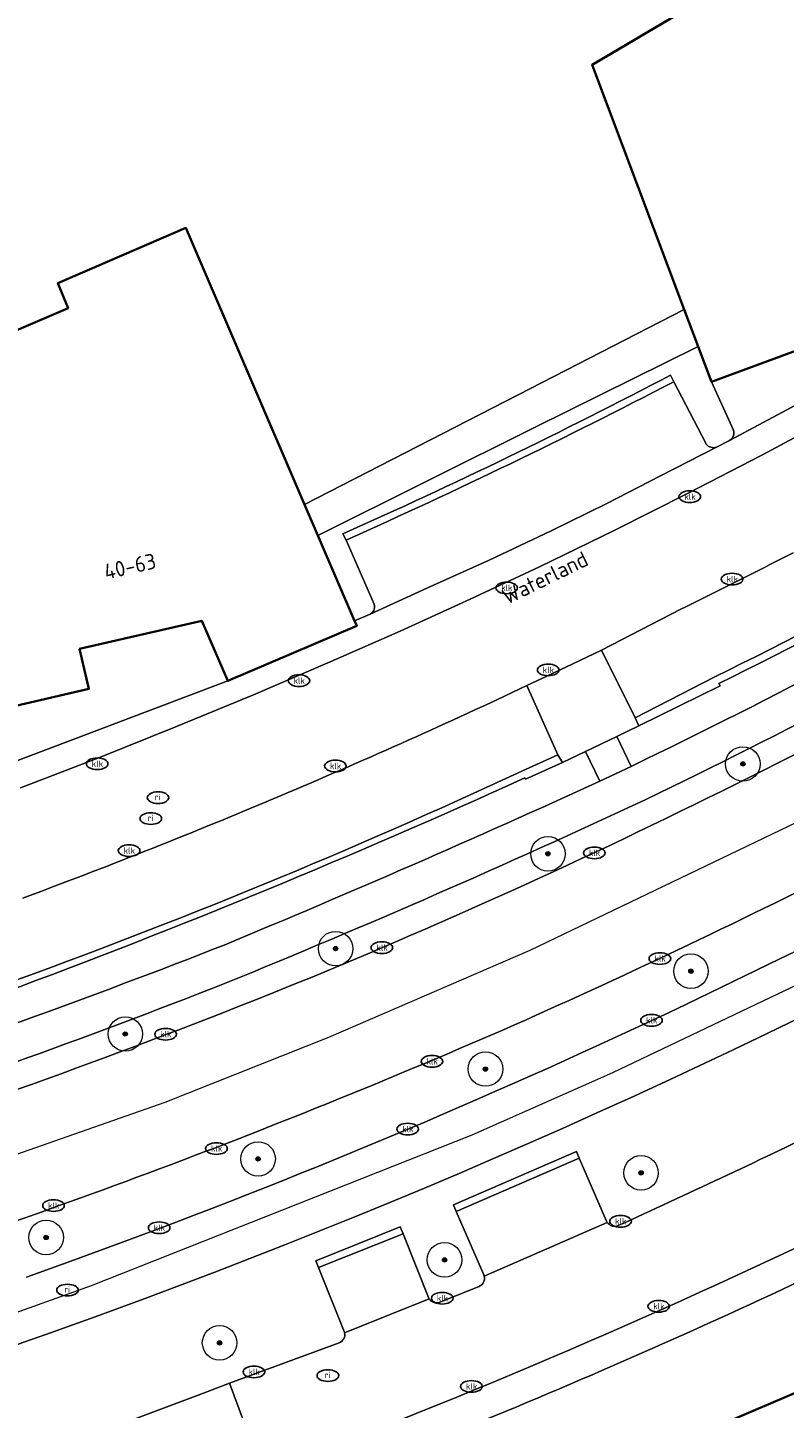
# Model space of a CAD drawing. Header units: metres. Extents: x 103671 to 105190, y 427150 to 429171.
# Tile 34 of 256: x 104013 to 104057, y 427341 to 427421. Entities that reach past the tile are written whole.
import ezdxf
from ezdxf.enums import TextEntityAlignment as Align

# ---------------------------------------------------------------- set-up
doc = ezdxf.new("R2010")
doc.units = ezdxf.units.M
for name, color, linetype, lineweight in [('B-WE-GR-BEPLANTING_CULTUUR_BODEMBEDEKKER-GV', 253, 'Continuous', 18), ('B-WE-GR-BOOM-S', 253, 'Continuous', 25), ('B-WE-IE-MEUBILAIR-S', 253, 'Continuous', 25), ('B-WE-OG-BEBOUWING-GV', 253, 'Continuous', 35), ('B-WE-OG-BEBOUWING-T18', 7, 'Continuous', 18), ('B-WE-OG-TERREIN_BEGROEID-GV', 253, 'Continuous', 18), ('B-WE-OG-TERREIN_ERF-GV', 253, 'Continuous', 18), ('B-WE-OG-TOPOGRAFIE-T18', 7, 'Continuous', 18), ('B-WE-OG-WATER_SLOOT-GV', 253, 'Continuous', 18), ('B-WE-VH-GESLOTENVERHARDING_ASFALT-GV', 253, 'Continuous', 18), ('B-WE-VH-GESLOTENVERHARDING_BETON-GV', 253, 'Continuous', 18), ('B-WE-VH-OPENVERHARDING-GV', 253, 'Continuous', 18), ('B-WE-VH-OPENVERHARDING_BETONSTRAATSTEEN-GV', 253, 'Continuous', 18), ('B-WE-VH-OPENVERHARDING_TEGEL-GV', 253, 'Continuous', 18), ('B-WE-VW-MARKERING_PICTOGRAM-G', 253, 'Continuous', 18)]:
    doc.layers.add(name, color=color, linetype=linetype, lineweight=lineweight)
doc.styles.add('NLCS-ISO', font='NLCS-ISO.ttf')
doc.styles.add('NLCS-ISO-M500-T18', font='NLCS-ISO.ttf', dxfattribs={"height": 0.9})

# ---------------------------------------------------------------- blocks, each defined once
blk = doc.blocks.new('SIE-MEUBILAIR_PUT_RIOOLPUT-SO')
blk.add_ellipse((0, 0), major_axis=(1.25, 0), ratio=0.54)
at = {"style": 'NLCS-ISO'}
blk.add_text('ri', height=0.75, dxfattribs=at).set_placement((-0.04, 0.07), align=Align.MIDDLE_CENTER)
blk = doc.blocks.new('SIE-MEUBILAIR_PUT_KOLK-SO')
blk.add_ellipse((0, 0), major_axis=(1.25, 0), ratio=0.54)
at = {"style": 'NLCS-ISO'}
blk.add_text('klk', height=0.75, dxfattribs=at).set_placement((0.03, 0), align=Align.MIDDLE_CENTER)
blk = doc.blocks.new('SGR-BOOM_GBKN-SO')
at = {"linetype": 'ByBlock', "lineweight": 18}
h = blk.add_hatch(color=0, dxfattribs=at)
h.dxf.hatch_style = 1
edge = h.paths.add_edge_path()
edge.add_arc((0, 0), 0.25, 0, 360)
at = {"color": 0, "linetype": 'ByBlock', "lineweight": 18}
for radius in [2, 0.25]:
    blk.add_circle((0, 0), radius, dxfattribs=at)
at = {"color": 0, "linetype": 'ByBlock', "lineweight": 18, "style": 'NLCS-ISO'}
blk.add_attdef('SOORT', (2.5, 0), '', height=1.5, dxfattribs=at)

msp = doc.modelspace()

# ---------------------------------------------------------------- linework, layer by layer
at = {"layer": 'B-WE-GR-BEPLANTING_CULTUUR_BODEMBEDEKKER-GV'}
for points in [[(104078.285, 427396.745, -0.018228), (104053.396, 427383.262)], [(104048.312, 427378.466, 0.016166), (104072.845, 427391.324)], [(104042.152, 427377.799, -0.018154), (104011.92, 427365.351)], [(104024.734, 427368.122, 0.008677), (104046.5, 427377.605)], [(104001.285, 427359.656, 0.013235), (104024.734, 427368.122)]]:
    msp.add_lwpolyline(points, format="xyb", dxfattribs=at)
at = {"layer": 'B-WE-GR-BEPLANTING_CULTUUR_BODEMBEDEKKER-GV', "flags": 128}
for points in [[(104053.396, 427383.262), (104053.473, 427383.137), (104048.757, 427380.808), (104047.48, 427380.197), (104048.312, 427378.466)], [(104046.5, 427377.605), (104045.67, 427379.333), (104044.329, 427378.698), (104042.188, 427377.721), (104042.152, 427377.799)]]:
    msp.add_lwpolyline(points, dxfattribs=at)
at = {"layer": 'B-WE-OG-BEBOUWING-GV', "flags": 128}
for points in [[(104051.387, 427404.917), (104052.191, 427402.785), (104052.969, 427400.723), (104060.563, 427403.534), (104059.722, 427405.876), (104066.558, 427408.329), (104068.49, 427405.081), (104075.455, 427409.179), (104075.318, 427409.411), (104072.787, 427413.684), (104072.532, 427414.115), (104071.358, 427416.096), (104062.674, 427430.759), (104055.724, 427426.615), (104056.519, 427425.28), (104046.048, 427419.077)], [(104008.459, 427383.384), (104009, 427381.121), (104016.896, 427382.951), (104016.362, 427385.27), (104023.44, 427386.902), (104024.946, 427383.417), (104032.414, 427386.6), (104032.289, 427386.891), (104030.166, 427391.838), (104029.394, 427393.637), (104022.526, 427409.637), (104015.102, 427406.444), (104015.694, 427405.003), (104004.517, 427400.212), (104007.975, 427385.448)], [(104057.871, 427328.659), (104063.848, 427331.207), (104064.023, 427331.281), (104063.239, 427333.121), (104063.064, 427333.047), (104058.96, 427342.682), (104052.982, 427340.136)]]:
    msp.add_lwpolyline(points, close=True, dxfattribs=at)
at = {"layer": 'B-WE-OG-TERREIN_BEGROEID-GV'}
for points in [[(104056.927, 427367.326, 0.060352), (104138.118, 427419.693)], [(104140.289, 427416.907, -0.084034), (104020.111, 427347.65)], [(104031.607, 427391.925, 0.015958), (104050.602, 427401.12)], [(104054.019, 427397.342, 0.318335), (104054.261, 427397.851)], [(104054.261, 427397.851, 0.044722), (104054.237, 427397.94)], [(104052.631, 427397.171, 0.037111), (104052.665, 427397.122)], [(104052.665, 427397.122, 0.323951), (104053.248, 427396.946)], [(104056.797, 427378.66, 0.019831), (104082.17, 427392.511)], [(104072.827, 427388.892, -0.015125), (104049.125, 427376.531)], [(104033.204, 427387.278, 0.353756), (104033.443, 427387.793)], [(104033.443, 427387.793, 0.043478), (104033.42, 427387.862)], [(104081.111, 427383.624, -0.02641), (104041.552, 427363.5)], [(104030.572, 427366.574, 0.019074), (104056.797, 427378.66)], [(104049.125, 427376.531, -0.012634), (104024.856, 427365.934)], [(104024.856, 427365.934, -0.015554), (104000, 427357.034)], [(104003.245, 427356.511, 0.0176), (104030.572, 427366.574)], [(104018.847, 427350.917, 0.022276), (104051.515, 427364.702)], [(104041.552, 427363.5, -0.026641), (104000, 427347.933)], [(104047.557, 427351.881, 0.006772), (104059.489, 427357.487)], [(104046.892, 427352.138, 0.035139), (104046.928, 427352.07)], [(104046.928, 427352.07, 0.374763), (104047.557, 427351.881)], [(104039.503, 427348.362, 0.380711), (104039.798, 427348.955)], [(104039.798, 427348.955, 0.030355), (104039.774, 427349.024)], [(104036.575, 427347.721, 0.03958), (104036.61, 427347.65)], [(104036.61, 427347.65, 0.370227), (104037.226, 427347.443)], [(104014.408, 427345.582, -0.01202), (104000, 427340.801)], [(104031.398, 427345.102, 0.376657), (104031.712, 427345.683)], [(104031.712, 427345.683, 0.044637), (104031.689, 427345.757)]]:
    msp.add_lwpolyline(points, format="xyb", dxfattribs=at)
at = {"layer": 'B-WE-OG-TERREIN_BEGROEID-GV', "flags": 128}
msp.add_lwpolyline([(104052.191, 427402.785), (104051.387, 427404.917), (104041.762, 427399.98), (104029.394, 427393.637), (104030.166, 427391.838), (104042.8, 427398.117)], close=True, dxfattribs=at)
for points in [[(104054.237, 427397.94), (104052.969, 427400.723), (104052.191, 427402.785), (104042.8, 427398.117), (104030.166, 427391.838), (104032.289, 427386.891), (104033.204, 427387.278)], [(104050.602, 427401.12), (104050.783, 427400.737), (104052.631, 427397.171)], [(104053.248, 427396.946), (104054.019, 427397.342)], [(104033.42, 427387.862), (104031.797, 427391.565), (104031.607, 427391.925)], [(104051.515, 427364.702), (104054.226, 427366.004), (104056.927, 427367.326)], [(104039.774, 427349.024), (104038.182, 427352.694), (104038.016, 427353.076), (104045.143, 427356.168), (104045.309, 427355.786), (104046.892, 427352.138)], [(104031.689, 427345.757), (104030.208, 427349.455), (104030.052, 427349.845), (104034.941, 427351.802), (104035.097, 427351.413), (104036.575, 427347.721)], [(104013.278, 427348.9), (104016.066, 427349.898), (104018.847, 427350.917)], [(104037.226, 427347.443), (104039.503, 427348.362)], [(104020.111, 427347.65), (104017.263, 427346.605), (104014.408, 427345.582)], [(104014.644, 427338.834), (104023.533, 427342.187), (104025.055, 427342.751), (104031.398, 427345.102)]]:
    msp.add_lwpolyline(points, dxfattribs=at)
at = {"layer": 'B-WE-OG-TERREIN_ERF-GV'}
msp.add_lwpolyline([(104065.485, 427352.224, -0.025851), (104026.094, 427335.255)], format="xyb", dxfattribs=at)
at = {"layer": 'B-WE-OG-TERREIN_ERF-GV', "flags": 128}
msp.add_lwpolyline([(104047.004, 427337.59), (104052.982, 427340.136), (104058.96, 427342.682), (104065.122, 427345.307), (104069.228, 427335.673), (104063.239, 427333.121), (104064.023, 427331.281), (104063.848, 427331.207), (104057.871, 427328.659), (104051.893, 427326.111), (104045.915, 427323.563), (104039.938, 427321.015), (104033.776, 427318.389), (104028.885, 427329.872), (104035.047, 427332.497), (104041.026, 427335.043)], close=True, dxfattribs=at)
at = {"layer": 'B-WE-OG-WATER_SLOOT-GV', "flags": 128}
msp.add_lwpolyline([(104004.517, 427400.212), (104015.694, 427405.003), (104015.102, 427406.444), (104022.526, 427409.637), (104029.394, 427393.637), (104041.762, 427399.98), (104051.387, 427404.917), (104046.048, 427419.077), (104056.519, 427425.28)], dxfattribs=at)
at = {"layer": 'B-WE-VH-GESLOTENVERHARDING_ASFALT-GV'}
for points in [[(104138.118, 427419.693, -0.060352), (104056.927, 427367.326)], [(104020.111, 427347.65, 0.084034), (104140.289, 427416.907)], [(104082.17, 427392.511, -0.019831), (104056.797, 427378.66)], [(104041.552, 427363.5, 0.02641), (104081.111, 427383.624)], [(104056.797, 427378.66, -0.019074), (104030.572, 427366.574)], [(104030.572, 427366.574, -0.0176), (104003.245, 427356.511)], [(104051.515, 427364.702, -0.022276), (104018.847, 427350.917)], [(104000, 427347.933, 0.026641), (104041.552, 427363.5)], [(104000, 427340.801, 0.01202), (104014.408, 427345.582)]]:
    msp.add_lwpolyline(points, format="xyb", dxfattribs=at)
at = {"layer": 'B-WE-VH-GESLOTENVERHARDING_ASFALT-GV', "flags": 128}
for points in [[(104056.927, 427367.326), (104054.226, 427366.004), (104051.515, 427364.702)], [(104018.847, 427350.917), (104016.066, 427349.898), (104013.278, 427348.9)], [(104014.408, 427345.582), (104017.263, 427346.605), (104020.111, 427347.65)]]:
    msp.add_lwpolyline(points, dxfattribs=at)
at = {"layer": 'B-WE-VH-GESLOTENVERHARDING_BETON-GV', "flags": 128}
msp.add_lwpolyline([(104047.48, 427380.197), (104045.67, 427379.333), (104046.5, 427377.605), (104048.312, 427378.466)], close=True, dxfattribs=at)
at = {"layer": 'B-WE-VH-OPENVERHARDING-GV'}
for points in [[(104078.166, 427397.234, -0.020704), (104053.155, 427383.653)], [(104053.155, 427383.653, 0.020704), (104078.166, 427397.234)], [(104053.396, 427383.262, 0.018228), (104078.285, 427396.745)], [(104072.845, 427391.324, -0.016166), (104048.312, 427378.466)], [(104049.125, 427376.531, 0.015125), (104072.827, 427388.892)], [(104041.972, 427378.189, -0.022474), (104011.829, 427365.782)], [(104011.829, 427365.782, 0.022474), (104041.972, 427378.189)], [(104011.92, 427365.351, 0.018154), (104042.152, 427377.799)], [(104046.5, 427377.605, -0.008677), (104024.734, 427368.122)], [(104024.856, 427365.934, 0.012634), (104049.125, 427376.531)], [(104024.734, 427368.122, -0.013235), (104001.285, 427359.656)], [(104000, 427357.034, 0.015554), (104024.856, 427365.934)]]:
    msp.add_lwpolyline(points, format="xyb", dxfattribs=at)
at = {"layer": 'B-WE-VH-OPENVERHARDING-GV', "flags": 128}
for points in [[(104057.691, 427390.836), (104057.158, 427390.562), (104056.884, 427390.42), (104056.35, 427390.147), (104056.075, 427390.006), (104055.541, 427389.734), (104055.266, 427389.594), (104054.731, 427389.324), (104054.455, 427389.185), (104053.919, 427388.916), (104053.643, 427388.777), (104053.107, 427388.509), (104052.83, 427388.372), (104052.293, 427388.105), (104052.016, 427387.968), (104051.478, 427387.703), (104051.201, 427387.567), (104046.588, 427385.19), (104048.542, 427381.276)], [(104053.155, 427383.653), (104048.542, 427381.276), (104048.757, 427380.808), (104053.473, 427383.137), (104053.396, 427383.262)], [(104048.542, 427381.276), (104053.155, 427383.653)], [(104041.972, 427378.189), (104044.058, 427379.138), (104042.278, 427383.144), (104041.873, 427382.954), (104041.421, 427382.741), (104041.016, 427382.551), (104040.563, 427382.34), (104040.157, 427382.151), (104039.704, 427381.941), (104039.298, 427381.753), (104038.844, 427381.544), (104038.437, 427381.357), (104037.983, 427381.149), (104037.576, 427380.964), (104037.121, 427380.757), (104036.713, 427380.572), (104036.258, 427380.367), (104035.85, 427380.183), (104035.394, 427379.979), (104034.985, 427379.796), (104034.529, 427379.593), (104034.12, 427379.411), (104033.663, 427379.209), (104033.253, 427379.029), (104032.796, 427378.828), (104032.386, 427378.648), (104031.928, 427378.448), (104031.518, 427378.27), (104031.059, 427378.071), (104030.648, 427377.894), (104030.189, 427377.696), (104029.778, 427377.52), (104029.318, 427377.324), (104028.907, 427377.148), (104028.446, 427376.953), (104028.034, 427376.779), (104027.574, 427376.585), (104027.161, 427376.412), (104026.7, 427376.219), (104026.287, 427376.047), (104025.826, 427375.855), (104025.412, 427375.684), (104024.95, 427375.493), (104024.536, 427375.323), (104024.074, 427375.134), (104023.66, 427374.965), (104023.197, 427374.777), (104022.782, 427374.609), (104022.318, 427374.422), (104021.903, 427374.255), (104021.439, 427374.069), (104021.024, 427373.903), (104020.559, 427373.719), (104020.144, 427373.554), (104019.679, 427373.37), (104019.262, 427373.207), (104018.797, 427373.024), (104018.38, 427372.862), (104017.914, 427372.68), (104017.497, 427372.519), (104017.031, 427372.339), (104016.613, 427372.178), (104016.146, 427371.999), (104015.729, 427371.84), (104015.261, 427371.662), (104014.843, 427371.504), (104014.375, 427371.328), (104013.956, 427371.17), (104013.488, 427370.995), (104013.069, 427370.839)], [(104042.152, 427377.799), (104042.188, 427377.721), (104044.329, 427378.698), (104044.058, 427379.138), (104041.972, 427378.189)], [(104048.312, 427378.466), (104046.5, 427377.605)], [(104026.978, 427337.561), (104025.055, 427342.751), (104023.533, 427342.187), (104014.644, 427338.834)]]:
    msp.add_lwpolyline(points, dxfattribs=at)
at = {"layer": 'B-WE-VH-OPENVERHARDING_BETONSTRAATSTEEN-GV', "flags": 128}
for points in [[(104104.253, 427426.932), (104100.598, 427424.282), (104096.92, 427421.664), (104093.22, 427419.078), (104081.672, 427411.419), (104077.38, 427408.731), (104073.051, 427406.104), (104068.684, 427403.54), (104064.448, 427401.132), (104060.18, 427398.783), (104055.88, 427396.492), (104051.617, 427394.279), (104047.325, 427392.124), (104043.004, 427390.027), (104038.983, 427388.139), (104034.938, 427386.301), (104030.871, 427384.514), (104026.439, 427382.616), (104021.984, 427380.773), (104017.507, 427378.985), (104012.934, 427377.224)], [(104052.631, 427397.171), (104050.783, 427400.737)], [(104033.204, 427387.278), (104036.476, 427388.777), (104040.095, 427390.415), (104043.687, 427392.111), (104046.866, 427393.672), (104050.022, 427395.28), (104053.248, 427396.946)], [(104031.797, 427391.565), (104033.42, 427387.862)], [(104042.278, 427383.144), (104043.438, 427383.695), (104045.338, 427384.596), (104046.588, 427385.19), (104051.201, 427387.567), (104051.478, 427387.703), (104052.016, 427387.968), (104052.293, 427388.105), (104052.83, 427388.372), (104053.107, 427388.509), (104053.643, 427388.777), (104053.919, 427388.916), (104054.455, 427389.185), (104054.731, 427389.324), (104055.266, 427389.594), (104055.541, 427389.734), (104056.075, 427390.006), (104056.35, 427390.147), (104056.884, 427390.42), (104057.158, 427390.562), (104057.691, 427390.836)], [(104013.069, 427370.839), (104013.488, 427370.995), (104013.956, 427371.17), (104014.375, 427371.328), (104014.843, 427371.504), (104015.261, 427371.662), (104015.729, 427371.84), (104016.146, 427371.999), (104016.613, 427372.178), (104017.031, 427372.339), (104017.497, 427372.519), (104017.914, 427372.68), (104018.38, 427372.862), (104018.797, 427373.024), (104019.262, 427373.207), (104019.679, 427373.37), (104020.144, 427373.554), (104020.559, 427373.719), (104021.024, 427373.903), (104021.439, 427374.069), (104021.903, 427374.255), (104022.318, 427374.422), (104022.782, 427374.609), (104023.197, 427374.777), (104023.66, 427374.965), (104024.074, 427375.134), (104024.536, 427375.323), (104024.95, 427375.493), (104025.412, 427375.684), (104025.826, 427375.855), (104026.287, 427376.047), (104026.7, 427376.219), (104027.161, 427376.412), (104027.574, 427376.585), (104028.034, 427376.779), (104028.446, 427376.953), (104028.907, 427377.148), (104029.318, 427377.324), (104029.778, 427377.52), (104030.189, 427377.696), (104030.648, 427377.894), (104031.059, 427378.071), (104031.518, 427378.27), (104031.928, 427378.448), (104032.386, 427378.648), (104032.796, 427378.828), (104033.253, 427379.029), (104033.663, 427379.209), (104034.12, 427379.411), (104034.529, 427379.593), (104034.985, 427379.796), (104035.394, 427379.979), (104035.85, 427380.183), (104036.258, 427380.367), (104036.713, 427380.572), (104037.121, 427380.757), (104037.576, 427380.964), (104037.983, 427381.149), (104038.437, 427381.357), (104038.844, 427381.544), (104039.298, 427381.753), (104039.704, 427381.941), (104040.157, 427382.151), (104040.563, 427382.34), (104041.016, 427382.551), (104041.421, 427382.741), (104041.873, 427382.954), (104042.278, 427383.144)], [(104045.309, 427355.786), (104038.182, 427352.694), (104039.774, 427349.024)], [(104046.892, 427352.138), (104045.309, 427355.786)], [(104046.928, 427352.07), (104039.798, 427348.955)], [(104039.798, 427348.955), (104046.928, 427352.07)], [(104035.097, 427351.413), (104030.208, 427349.455), (104031.689, 427345.757)], [(104036.575, 427347.721), (104035.097, 427351.413)], [(104039.503, 427348.362), (104037.226, 427347.443)], [(104036.61, 427347.65), (104031.712, 427345.683)], [(104031.712, 427345.683), (104036.61, 427347.65)], [(104031.398, 427345.102), (104025.055, 427342.751), (104026.978, 427337.561)]]:
    msp.add_lwpolyline(points, dxfattribs=at)
at = {"layer": 'B-WE-VH-OPENVERHARDING_BETONSTRAATSTEEN-GV'}
for points in [[(104050.783, 427400.737, -0.014719), (104031.797, 427391.565)], [(104052.665, 427397.122, -0.037111), (104052.631, 427397.171)], [(104053.248, 427396.946, -0.323951), (104052.665, 427397.122)], [(104033.443, 427387.793, -0.353756), (104033.204, 427387.278)], [(104033.42, 427387.862, -0.043478), (104033.443, 427387.793)], [(104059.489, 427357.487, -0.006772), (104047.557, 427351.881)], [(104026.978, 427337.561, 0.023254), (104062.005, 427352.569)], [(104046.928, 427352.07, -0.035139), (104046.892, 427352.138)], [(104047.557, 427351.881, -0.374763), (104046.928, 427352.07)], [(104039.798, 427348.955, -0.380711), (104039.503, 427348.362)], [(104039.774, 427349.024, -0.030355), (104039.798, 427348.955)], [(104036.61, 427347.65, -0.03958), (104036.575, 427347.721)], [(104037.226, 427347.443, -0.370227), (104036.61, 427347.65)], [(104031.712, 427345.683, -0.376657), (104031.398, 427345.102)], [(104031.689, 427345.757, -0.044637), (104031.712, 427345.683)]]:
    msp.add_lwpolyline(points, format="xyb", dxfattribs=at)
at = {"layer": 'B-WE-VH-OPENVERHARDING_TEGEL-GV', "flags": 128}
for points in [[(104012.934, 427377.224), (104017.507, 427378.985), (104021.984, 427380.773), (104026.439, 427382.616), (104030.871, 427384.514), (104034.938, 427386.301), (104038.983, 427388.139), (104043.004, 427390.027), (104047.325, 427392.124), (104051.617, 427394.279), (104055.88, 427396.492), (104060.18, 427398.783), (104064.448, 427401.132), (104068.684, 427403.54), (104073.051, 427406.104), (104077.38, 427408.731), (104081.672, 427411.419), (104093.22, 427419.078), (104096.92, 427421.664), (104100.598, 427424.282), (104104.253, 427426.932)], [(104068.49, 427405.081), (104066.558, 427408.329), (104059.722, 427405.876), (104060.563, 427403.534), (104052.969, 427400.723), (104054.237, 427397.94)], [(104068.49, 427405.081), (104054.019, 427397.342), (104053.248, 427396.946), (104050.022, 427395.28), (104046.866, 427393.672), (104043.687, 427392.111), (104040.095, 427390.415), (104036.476, 427388.777), (104033.204, 427387.278), (104032.289, 427386.891), (104032.414, 427386.6), (104024.946, 427383.417), (104009.593, 427377.612)], [(104054.019, 427397.342), (104068.49, 427405.081)], [(104050.783, 427400.737), (104050.602, 427401.12)], [(104031.607, 427391.925), (104031.797, 427391.565)], [(104024.946, 427383.417), (104023.44, 427386.902), (104016.362, 427385.27), (104016.896, 427382.951), (104009, 427381.121), (104009.896, 427378.192)], [(104009.593, 427377.612), (104024.946, 427383.417)]]:
    msp.add_lwpolyline(points, dxfattribs=at)
at = {"layer": 'B-WE-VH-OPENVERHARDING_TEGEL-GV'}
for points in [[(104050.602, 427401.12, -0.015958), (104031.607, 427391.925)], [(104031.797, 427391.565, 0.014719), (104050.783, 427400.737)], [(104054.261, 427397.851, -0.318335), (104054.019, 427397.342)], [(104054.237, 427397.94, -0.044722), (104054.261, 427397.851)], [(104062.005, 427352.569, -0.023254), (104026.978, 427337.561)], [(104026.094, 427335.255, 0.025851), (104065.485, 427352.224)]]:
    msp.add_lwpolyline(points, format="xyb", dxfattribs=at)
at = {"layer": 'B-WE-VH-OPENVERHARDING_TEGEL-GV', "flags": 128}
for points in [[(104046.588, 427385.19), (104045.338, 427384.596), (104043.438, 427383.695), (104042.278, 427383.144), (104044.058, 427379.138), (104044.329, 427378.698), (104045.67, 427379.333), (104047.48, 427380.197), (104048.757, 427380.808), (104048.542, 427381.276)], [(104045.309, 427355.786), (104045.143, 427356.168), (104038.016, 427353.076), (104038.182, 427352.694)], [(104035.097, 427351.413), (104034.941, 427351.802), (104030.052, 427349.845), (104030.208, 427349.455)]]:
    msp.add_lwpolyline(points, close=True, dxfattribs=at)
at = {"layer": 'B-WE-VW-MARKERING_PICTOGRAM-G', "flags": 128}
for points in [[(104042.467, 427367.822), (104060.371, 427376.407)], [(104030.804, 427362.791), (104042.467, 427367.822)], [(104058.013, 427365.853), (104047.239, 427360.733)], [(104021.316, 427359.024), (104030.804, 427362.791)], [(104047.239, 427360.733), (104039.089, 427357.122)], [(104003.34, 427352.741), (104021.316, 427359.024)], [(104039.089, 427357.122), (104022.594, 427350.589)], [(104022.594, 427350.589), (104017.04, 427348.39)], [(104017.04, 427348.39), (104008.501, 427345.352)]]:
    msp.add_lwpolyline(points, dxfattribs=at)

# ---------------------------------------------------------------- block references
at = {"layer": 'B-WE-GR-BOOM-S', "xscale": 0.5, "yscale": 0.5, "zscale": 0.5}
for p in [(104054.784, 427378.606), (104043.494, 427373.407), (104031.195, 427367.915), (104051.779, 427366.611), (104019.011, 427362.974), (104039.875, 427360.945), (104026.702, 427355.739), (104048.886, 427354.935), (104014.422, 427351.194), (104037.503, 427349.897), (104024.472, 427345.094)]:
    msp.add_blockref('SGR-BOOM_GBKN-SO', p, dxfattribs=at)
at = {"layer": 'B-WE-IE-MEUBILAIR-S', "xscale": 0.5, "yscale": 0.5, "zscale": 0.5}
for name, p in [('SIE-MEUBILAIR_PUT_KOLK-SO', (104051.71, 427394.08)), ('SIE-MEUBILAIR_PUT_KOLK-SO', (104041.1, 427388.8)), ('SIE-MEUBILAIR_PUT_KOLK-SO', (104054.16, 427389.31)), ('SIE-MEUBILAIR_PUT_KOLK-SO', (104043.51, 427384.05)), ('SIE-MEUBILAIR_PUT_KOLK-SO', (104029.07, 427383.43)), ('SIE-MEUBILAIR_PUT_KOLK-SO', (104017.38, 427378.62)), ('SIE-MEUBILAIR_PUT_KOLK-SO', (104031.18, 427378.49)), ('SIE-MEUBILAIR_PUT_RIOOLPUT-SO', (104020.907, 427376.655)), ('SIE-MEUBILAIR_PUT_RIOOLPUT-SO', (104020.488, 427375.447)), ('SIE-MEUBILAIR_PUT_KOLK-SO', (104019.23, 427373.59)), ('SIE-MEUBILAIR_PUT_KOLK-SO', (104046.181, 427373.46)), ('SIE-MEUBILAIR_PUT_KOLK-SO', (104033.872, 427367.973)), ('SIE-MEUBILAIR_PUT_KOLK-SO', (104049.978, 427367.339)), ('SIE-MEUBILAIR_PUT_KOLK-SO', (104049.492, 427363.767)), ('SIE-MEUBILAIR_PUT_KOLK-SO', (104021.344, 427362.959)), ('SIE-MEUBILAIR_PUT_KOLK-SO', (104036.775, 427361.39)), ('SIE-MEUBILAIR_PUT_KOLK-SO', (104035.368, 427357.468)), ('SIE-MEUBILAIR_PUT_KOLK-SO', (104024.289, 427356.341)), ('SIE-MEUBILAIR_PUT_KOLK-SO', (104014.85, 427353.04)), ('SIE-MEUBILAIR_PUT_KOLK-SO', (104047.7, 427352.13)), ('SIE-MEUBILAIR_PUT_KOLK-SO', (104020.972, 427351.757)), ('SIE-MEUBILAIR_PUT_RIOOLPUT-SO', (104015.659, 427348.149)), ('SIE-MEUBILAIR_PUT_KOLK-SO', (104037.37, 427347.68)), ('SIE-MEUBILAIR_PUT_KOLK-SO', (104049.91, 427347.21)), ('SIE-MEUBILAIR_PUT_KOLK-SO', (104026.46, 427343.41)), ('SIE-MEUBILAIR_PUT_RIOOLPUT-SO', (104030.746, 427343.198)), ('SIE-MEUBILAIR_PUT_KOLK-SO', (104039.06, 427342.57))]:
    msp.add_blockref(name, p, dxfattribs=at)

# ---------------------------------------------------------------- texts
at = {"layer": 'B-WE-OG-BEBOUWING-T18', "style": 'NLCS-ISO-M500-T18'}
msp.add_text('40-63', height=0.9, rotation=13, dxfattribs=at).set_placement((104019.277, 427390.047), align=Align.MIDDLE)
at = {"layer": 'B-WE-OG-TOPOGRAFIE-T18', "style": 'NLCS-ISO-M500-T18'}
msp.add_text('Waterland', height=0.9, rotation=26.1, dxfattribs=at).set_placement((104043.325, 427389.388), align=Align.MIDDLE)

doc.saveas('drawing.dxf')
